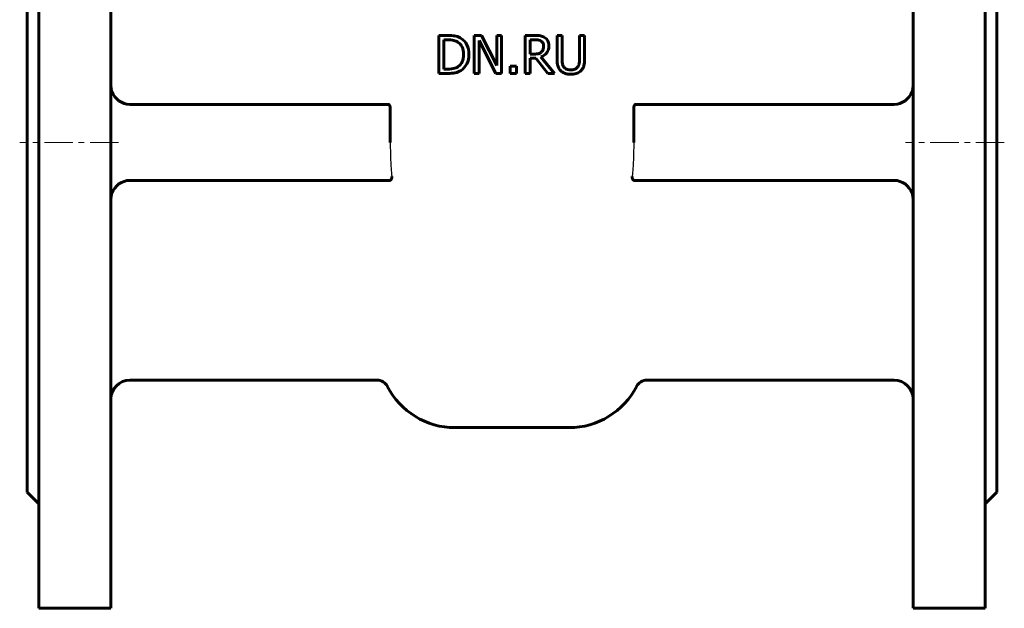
# Model space of a CAD drawing. Header units: millimetres. Extents: x -175 to 175, y -324 to 326.
# Tile 1 of 3: x -130 to 130, y -324 to -169. Entities that reach past the tile are written whole.
import ezdxf

# ---------------------------------------------------------------- set-up
doc = ezdxf.new("R2010")
doc.units = ezdxf.units.MM
for name, pattern in [('K5LT-1', [0]), ('K5LT_AXLED', [12, 7.5, -1.5, 1.5, -1.5]), ('K5LT_BASIC', [0])]:
    doc.linetypes.add(name, pattern=pattern)
doc.layers.add('Системный слой (1)', color=7, linetype='Continuous', true_color=0x6c6c6c)

msp = doc.modelspace()

# ---------------------------------------------------------------- linework, layer by layer
at = {"layer": 'Системный слой (1)', "color": 143, "linetype": 'K5LT_BASIC', "lineweight": 60, "true_color": 0x33acca}
for p, q in [((-124.5, -78.75), (-124.5, -323.75)), ((-105.5, -78.75), (-105.5, -323.75)), ((105.5, -78.75), (105.5, -323.75)), ((124.5, -78.75), (124.5, -323.75)), ((-127.5, -109.25), (-127.5, -293.25)), ((127.5, -109.25), (127.5, -293.25)), ((-16.96, -173.12), (-19.23, -173.12)), ((-19.23, -173.12), (-19.23, -183.12)), ((-8.02, -173.12), (-9.91, -173.12)), ((-9.91, -173.12), (-9.91, -183.12)), ((-3.99, -181.04), (-8.02, -173.12)), ((-2.75, -173.12), (-3.99, -173.12)), ((-3.99, -173.12), (-3.99, -181.04)), ((-2.75, -183.12), (-2.75, -173.12)), ((6.02, -173.12), (3.44, -173.12)), ((3.44, -173.12), (3.44, -183.12)), ((11.85, -173.12), (11.85, -179.36)), ((13.18, -173.12), (11.85, -173.12)), ((13.18, -179.36), (13.18, -173.12)), ((17.76, -173.12), (17.76, -179.39)), ((19.09, -173.12), (17.76, -173.12)), ((19.09, -179.36), (19.09, -173.12)), ((-17.9, -174.27), (-16.89, -174.27)), ((-17.9, -181.97), (-17.9, -174.27)), ((-8.67, -174.5), (-4.24, -183.12)), ((-8.67, -183.12), (-8.67, -174.5)), ((4.77, -174.27), (6.09, -174.27)), ((4.77, -178.03), (4.77, -174.27)), ((5.94, -178.03), (4.77, -178.03)), ((1.14, -181.21), (-0.47, -181.21)), ((-0.47, -181.21), (-0.47, -183.12)), ((1.14, -183.12), (1.14, -181.21)), ((4.77, -183.12), (4.77, -179.14)), ((4.77, -179.14), (6.29, -179.14)), ((6.29, -179.14), (9.45, -183.12)), ((11.18, -183.12), (7.62, -178.77)), ((-19.23, -183.12), (-16.93, -183.12)), ((-16.89, -181.97), (-17.9, -181.97)), ((-9.91, -183.12), (-8.67, -183.12)), ((-4.24, -183.12), (-2.75, -183.12)), ((-0.47, -183.12), (1.14, -183.12)), ((3.44, -183.12), (4.77, -183.12)), ((9.45, -183.12), (11.18, -183.12)), ((-100.5, -191.25), (-32.6, -191.25)), ((100.5, -191.25), (32.6, -191.25)), ((-32.02, -192.25), (-32.02, -201.25)), ((32.02, -192.25), (32.02, -201.25)), ((-32.16, -211.25), (-100.5, -211.25)), ((32.16, -211.25), (100.5, -211.25)), ((-35.46, -263.75), (-100.5, -263.75)), ((100.5, -263.75), (35.46, -263.75)), ((-15, -276.25), (15, -276.25)), ((-127.5, -293.25), (-124.5, -296.25)), ((127.5, -293.25), (124.5, -296.25)), ((-124.5, -323.75), (-105.5, -323.75)), ((124.5, -323.75), (105.5, -323.75))]:
    msp.add_line(p, q, dxfattribs=at)
at = {"layer": 'Системный слой (1)', "color": 30, "linetype": 'K5LT_AXLED', "lineweight": 18, "true_color": 0xff8000}
for p, q in [((-103.5, -201.25), (-129.5, -201.25)), ((129.5, -201.25), (103.5, -201.25))]:
    msp.add_line(p, q, dxfattribs=at)
at = {"layer": 'Системный слой (1)', "color": 143, "linetype": 'K5LT_BASIC', "lineweight": 60, "true_color": 0x33acca}
for centre, radius, start, end in [((-100.5, -186.25), 5, 199.0089, 270), ((100.5, -186.25), 5, 270, 340.9911), ((-100.5, -216.25), 5, 90, 160.9911), ((100.5, -216.25), 5, 19.0089, 90), ((-100.5, -268.75), 5, 90, 180), ((-35.46, -266.75), 3, 27.1629, 90), ((35.46, -266.75), 3, 90, 152.8371), ((100.5, -268.75), 5, 0, 90), ((-15, -256.25), 20, 207.1629, 270), ((15, -256.25), 20, 270, 332.8371)]:
    msp.add_arc(centre, radius, start, end, dxfattribs=at)
for points in [[(-15, -173.27), (-15.53, -173.17), (-16.19, -173.12), (-16.96, -173.12)], [(-16.89, -174.27), (-15.87, -174.27), (-15.31, -174.42), (-15, -174.52)], [(-15, -174.52), (-14.74, -174.61), (-14.49, -174.73), (-14.25, -174.87)], [(-16.93, -183.12), (-16.18, -183.12), (-15.53, -183.07), (-15, -182.97)], [(-15, -181.74), (-15.58, -181.92), (-16.25, -181.97), (-16.89, -181.97)], [(-14.13, -181.31), (-14.4, -181.49), (-14.69, -181.64), (-15, -181.74)], [(15, -183.31), (15.16, -183.33), (15.31, -183.33), (15.47, -183.33)]]:
    msp.add_open_spline(points, degree=3, dxfattribs=at)
for points, knots in [([(-13.37, -173.91), (-13.75, -173.67), (-14.21, -173.47), (-14.82, -173.31), (-14.91, -173.29), (-15, -173.27)], [-1.166779, -1.166779, -1.166779, -1.166779, -0.4180996, -0.4180996, -0.305211, -0.305211, -0.305211, -0.305211]), ([(8.56, -173.65), (8.21, -173.42), (7.84, -173.28), (7.07, -173.15), (6.59, -173.12), (6.02, -173.12)], [-0.2641886, -0.2641886, -0.2641886, -0.2641886, -0.1320943, -0.1320943, 0, 0, 0, 0]), ([(-14.25, -174.87), (-13.75, -175.18), (-13.37, -175.6), (-12.86, -176.69), (-12.73, -177.35), (-12.73, -178.11)], [-0.3749552, -0.3749552, -0.3749552, -0.3749552, -0.1874776, -0.1874776, 0, 0, 0, 0]), ([(-11.35, -178.13), (-11.35, -177.16), (-11.53, -176.32), (-12.23, -174.91), (-12.73, -174.34), (-13.37, -173.91)], [-0.3878233, -0.3878233, -0.3878233, -0.3878233, -0.1939116, -0.1939116, 0, 0, 0, 0]), ([(6.09, -174.27), (6.46, -174.27), (6.77, -174.3), (7.27, -174.4), (7.49, -174.49), (7.68, -174.61)], [-0.1727059, -0.1727059, -0.1727059, -0.1727059, -0.0863529, -0.0863529, 0, 0, 0, 0]), ([(7.62, -178.77), (8.26, -178.53), (8.76, -178.17), (9.51, -177.18), (9.7, -176.56), (9.7, -175.84)], [-0.2428036, -0.2428036, -0.2428036, -0.2428036, -0.1214018, -0.1214018, 0, 0, 0, 0]), ([(7.68, -174.61), (7.89, -174.76), (8.05, -174.94), (8.26, -175.39), (8.31, -175.65), (8.31, -175.94)], [-0.1339105, -0.1339105, -0.1339105, -0.1339105, -0.0669552, -0.0669552, 0, 0, 0, 0]), ([(8.31, -175.94), (8.31, -176.29), (8.26, -176.59), (8.08, -177.11), (7.94, -177.33), (7.74, -177.51)], [-0.153701, -0.153701, -0.153701, -0.153701, -0.0768505, -0.0768505, 0, 0, 0, 0]), ([(9.7, -175.84), (9.7, -175.31), (9.6, -174.87), (9.19, -174.16), (8.91, -173.87), (8.56, -173.65)], [-0.3171963, -0.3171963, -0.3171963, -0.3171963, -0.1585982, -0.1585982, 0, 0, 0, 0]), ([(-12.73, -178.11), (-12.73, -178.89), (-12.85, -179.54), (-13.32, -180.58), (-13.66, -180.99), (-14.13, -181.31)], [-0.452495, -0.452495, -0.452495, -0.452495, -0.2262475, -0.2262475, 0, 0, 0, 0]), ([(-13.39, -182.32), (-12.77, -181.91), (-12.27, -181.34), (-11.53, -179.87), (-11.35, -179.04), (-11.35, -178.13)], [-0.4573157, -0.4573157, -0.4573157, -0.4573157, -0.2286579, -0.2286579, 0, 0, 0, 0]), ([(7.74, -177.51), (7.53, -177.72), (7.27, -177.86), (6.66, -178), (6.32, -178.03), (5.94, -178.03)], [-0.1387188, -0.1387188, -0.1387188, -0.1387188, -0.0693594, -0.0693594, 0, 0, 0, 0]), ([(11.85, -179.36), (11.85, -180.07), (11.92, -180.67), (12.21, -181.65), (12.46, -182.06), (12.81, -182.41)], [-0.2116295, -0.2116295, -0.2116295, -0.2116295, -0.1058148, -0.1058148, 0, 0, 0, 0]), ([(13.61, -181.38), (13.44, -181.12), (13.33, -180.84), (13.21, -180.21), (13.18, -179.83), (13.18, -179.36)], [-0.5635178, -0.5635178, -0.5635178, -0.5635178, -0.2817589, -0.2817589, 0, 0, 0, 0]), ([(17.76, -179.39), (17.76, -180.03), (17.7, -180.38), (17.61, -180.85), (17.5, -181.13), (17.33, -181.38)], [-0.1429445, -0.1429445, -0.1429445, -0.1429445, -0.0907385, -0.0907385, 0, 0, 0, 0]), ([(18.13, -182.41), (18.31, -182.24), (18.46, -182.05), (18.76, -181.55), (18.84, -181.28), (19.04, -180.58), (19.09, -179.95), (19.09, -179.36)], [-0.2468834, -0.2468834, -0.2468834, -0.2468834, -0.2175819, -0.2175819, -0.1769309, -0.1769309, 0, 0, 0, 0]), ([(-15, -182.97), (-14.98, -182.97), (-14.96, -182.96), (-14.41, -182.85), (-13.9, -182.64), (-13.39, -182.32)], [-0.2685728, -0.2685728, -0.2685728, -0.2685728, -0.2579229, -0.2579229, 0, 0, 0, 0]), ([(12.81, -182.41), (12.96, -182.56), (13.13, -182.7), (13.51, -182.93), (13.71, -183.03), (14.16, -183.18), (14.51, -183.28), (15, -183.31)], [-0.5294399, -0.5294399, -0.5294399, -0.5294399, -0.3788977, -0.3788977, -0.2236139, -0.2236139, -0.0504935, -0.0504935, -0.0504935, -0.0504935]), ([(15, -182.17), (14.75, -182.14), (14.53, -182.08), (14.03, -181.85), (13.79, -181.65), (13.61, -181.38)], [-0.1946827, -0.1946827, -0.1946827, -0.1946827, -0.11959, -0.11959, 0, 0, 0, 0]), ([(15.47, -182.2), (15.33, -182.2), (15.19, -182.19), (15.03, -182.17), (15.02, -182.17), (15, -182.17)], [-0.04665853, -0.04665853, -0.04665853, -0.04665853, -0.00506629, -0.00506629, 0, 0, 0, 0]), ([(17.33, -181.38), (17.24, -181.52), (17.13, -181.64), (16.83, -181.87), (16.67, -181.95), (16.21, -182.14), (15.84, -182.2), (15.47, -182.2)], [-0.1772515, -0.1772515, -0.1772515, -0.1772515, -0.1488373, -0.1488373, -0.1122485, -0.1122485, 0, 0, 0, 0]), ([(15.47, -183.33), (16.35, -183.33), (16.86, -183.17), (17.5, -182.91), (17.84, -182.69), (18.13, -182.41)], [-0.2095966, -0.2095966, -0.2095966, -0.2095966, -0.1234932, -0.1234932, 0, 0, 0, 0]), ([(-105.5, -186.4), (-105.5, -186.54), (-105.49, -186.75), (-105.44, -187.06), (-105.37, -187.42), (-105.29, -187.69), (-105.23, -187.88)], [0, 0, 0, 0, 1.944687, 3.133575, 4.420597, 7, 7, 7, 7]), ([(105.5, -186.4), (105.5, -186.54), (105.49, -186.75), (105.44, -187.06), (105.37, -187.42), (105.29, -187.69), (105.23, -187.88)], [0, 0, 0, 0, 1.944687, 3.133575, 4.420597, 7, 7, 7, 7]), ([(-32.02, -192.25), (-32.02, -192.19), (-32.03, -192.08), (-32.05, -191.95), (-32.08, -191.83), (-32.1, -191.76), (-32.14, -191.66), (-32.17, -191.58), (-32.22, -191.51), (-32.26, -191.45), (-32.31, -191.4), (-32.36, -191.34), (-32.43, -191.3), (-32.5, -191.26), (-32.56, -191.25), (-32.59, -191.25), (-32.6, -191.25)], [0, 0, 0, 0, 1.859342, 3.373497, 4.13657, 5.609577, 6.073045, 7.741069, 8.733865, 9.786016, 10.851822, 11.856595, 13.477016, 14.851403, 16.333842, 17, 17, 17, 17]), ([(32.02, -192.25), (32.02, -192.19), (32.03, -192.08), (32.05, -191.95), (32.08, -191.83), (32.1, -191.76), (32.14, -191.66), (32.17, -191.58), (32.22, -191.51), (32.26, -191.45), (32.31, -191.4), (32.36, -191.34), (32.43, -191.3), (32.5, -191.26), (32.56, -191.25), (32.59, -191.25), (32.6, -191.25)], [0, 0, 0, 0, 1.859342, 3.373497, 4.13657, 5.609577, 6.073045, 7.741069, 8.733865, 9.786016, 10.851822, 11.856595, 13.477016, 14.851403, 16.333842, 17, 17, 17, 17]), ([(-32.16, -211.25), (-32.11, -211.25), (-32.02, -211.23), (-31.9, -211.15), (-31.82, -211.06), (-31.77, -210.99), (-31.75, -210.95), (-31.72, -210.9), (-31.7, -210.84), (-31.67, -210.75), (-31.65, -210.67), (-31.63, -210.59), (-31.63, -210.53), (-31.62, -210.46), (-31.62, -210.37), (-31.62, -210.3), (-31.63, -210.25)], [0, 0, 0, 0, 2.996269, 5.545096, 7.541301, 8.35063, 9.051515, 9.738278, 10.607547, 11.453046, 12.86258, 13.443185, 14.191931, 14.896578, 15.598295, 17, 17, 17, 17]), ([(32.16, -211.25), (32.11, -211.25), (32.02, -211.23), (31.9, -211.15), (31.82, -211.06), (31.77, -210.99), (31.75, -210.95), (31.72, -210.9), (31.7, -210.84), (31.67, -210.75), (31.65, -210.67), (31.63, -210.59), (31.63, -210.53), (31.62, -210.46), (31.62, -210.37), (31.62, -210.3), (31.63, -210.25)], [0, 0, 0, 0, 2.996269, 5.545096, 7.541301, 8.35063, 9.051515, 9.738278, 10.607547, 11.453046, 12.86258, 13.443185, 14.191931, 14.896578, 15.598295, 17, 17, 17, 17]), ([(-105.5, -216.1), (-105.5, -215.96), (-105.49, -215.75), (-105.44, -215.44), (-105.37, -215.08), (-105.29, -214.81), (-105.23, -214.62)], [0, 0, 0, 0, 1.944687, 3.133575, 4.420597, 7, 7, 7, 7]), ([(105.5, -216.1), (105.5, -215.96), (105.49, -215.75), (105.44, -215.44), (105.37, -215.08), (105.29, -214.81), (105.23, -214.62)], [0, 0, 0, 0, 1.944687, 3.133575, 4.420597, 7, 7, 7, 7])]:
    msp.add_open_spline(points, degree=3, knots=knots, dxfattribs=at)
at = {"layer": 'Системный слой (1)', "color": 7, "linetype": 'K5LT-1'}
for points in [[(-32.02, -201.25), (-32.02, -201.92), (-32.01, -203.27), (-31.95, -205.36), (-31.84, -207.52), (-31.72, -209.16), (-31.64, -210.09), (-31.63, -210.25)], [(32.02, -201.25), (32.02, -201.92), (32.01, -203.27), (31.95, -205.36), (31.84, -207.52), (31.72, -209.16), (31.64, -210.09), (31.63, -210.25)]]:
    msp.add_open_spline(points, degree=3, knots=[8.3110884, 8.3110884, 8.3110884, 8.3110884, 8.5110904, 8.7110924, 8.912967, 9.1252431, 9.1708274, 9.1708274, 9.1708274, 9.1708274], dxfattribs=at)

doc.saveas('drawing.dxf')
